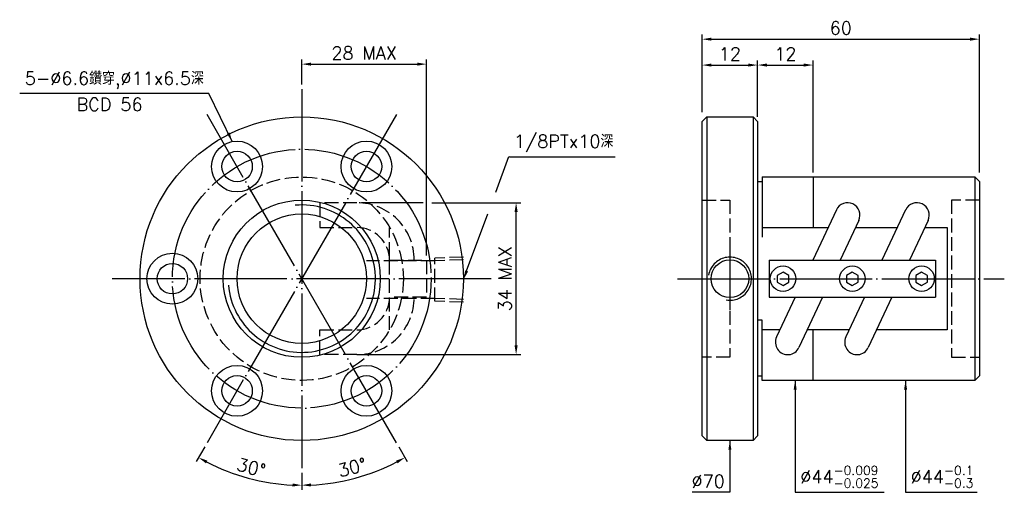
# Model space of a CAD drawing. Header units: millimetres. Extents: x -23 to 190, y 128 to 230.
import ezdxf
from ezdxf.enums import TextEntityAlignment as Align

# ---------------------------------------------------------------- set-up
doc = ezdxf.new("R2010")
doc.units = ezdxf.units.MM
for name, pattern in [('CENTER', [22, 20, -1, 0, -1]), ('DASHED', [4, 3, -1]), ('THIN', [200000, 200000, 0])]:
    doc.linetypes.add(name, pattern=pattern)
for name, color, linetype in [('NT', 7, 'Continuous'), ('NT-DIM', 2, 'Continuous'), ('SH', 7, 'Continuous'), ('SH-DIM', 2, 'Continuous')]:
    doc.layers.add(name, color=color, linetype=linetype)
doc.styles.add('SIMPLEX', font='simplex.shx', dxfattribs={"bigfont": 'chineset.shx'})
doc.dimstyles.new('ISO-25', dxfattribs={"dimtxt": 2.8, "dimasz": 2, "dimexe": 1, "dimexo": 1, "dimgap": 1, "dimtad": 1, "dimdsep": 46, "dimtxsty": 'SIMPLEX', "dimcen": 1.5, "dimclrd": 2, "dimclre": 2, "dimclrt": 2, "dimazin": 2, "dimtfac": 1, "dimtmove": 0, "dimatfit": 3, "dimfxl": 0, "dimlwd": -1, "dimlwe": -1, "dimarcsym": 0})

# ---------------------------------------------------------------- blocks, each defined once
blk = doc.blocks.new('*D15')
at = {"layer": 'Defpoints', "color": 0}
for p in [(184.62, 226.2), (124.62, 209.4), (184.62, 196.4)]:
    blk.add_point(p, dxfattribs=at)
at = {"layer": 'NT-DIM', "color": 2}
for p, q in [((124.62, 210.4), (124.62, 227.2)), ((126.62, 226.2), (182.62, 226.2)), ((184.62, 197.4), (184.62, 227.2))]:
    blk.add_line(p, q, dxfattribs=at)
for points in [[(126.62, 226.53), (126.62, 225.87), (124.62, 226.2)], [(182.62, 226.53), (182.62, 225.87), (184.62, 226.2)]]:
    blk.add_solid(points, dxfattribs=at)
at = {"layer": 'NT-DIM', "color": 2, "insert": (154.62, 228.6), "char_height": 2.8, "attachment_point": 5, "style": 'SIMPLEX'}
blk.add_mtext('60', dxfattribs=at)
blk = doc.blocks.new('*D17')
at = {"layer": 'Defpoints', "color": 0}
for p in [(136.62, 220.6), (124.62, 209.4), (136.62, 209.4)]:
    blk.add_point(p, dxfattribs=at)
at = {"layer": 'NT-DIM', "color": 2}
for p, q in [((124.62, 210.4), (124.62, 221.6)), ((126.62, 220.6), (134.62, 220.6)), ((136.62, 210.4), (136.62, 221.6))]:
    blk.add_line(p, q, dxfattribs=at)
for points in [[(126.62, 220.93), (126.62, 220.27), (124.62, 220.6)], [(134.62, 220.93), (134.62, 220.27), (136.62, 220.6)]]:
    blk.add_solid(points, dxfattribs=at)
at = {"layer": 'NT-DIM', "color": 2, "insert": (130.62, 223), "char_height": 2.8, "attachment_point": 5, "style": 'SIMPLEX'}
blk.add_mtext('12', dxfattribs=at)
blk = doc.blocks.new('*D19')
at = {"layer": 'Defpoints', "color": 0}
for p in [(64.94, 220.8), (37.94, 215.4), (64.94, 178.4)]:
    blk.add_point(p, dxfattribs=at)
at = {"layer": 'NT-DIM', "color": 2}
for p, q in [((37.94, 216.4), (37.94, 221.8)), ((64.94, 179.4), (64.94, 221.8)), ((39.94, 220.8), (62.94, 220.8))]:
    blk.add_line(p, q, dxfattribs=at)
for points in [[(39.94, 221.13), (39.94, 220.47), (37.94, 220.8)], [(62.94, 221.13), (62.94, 220.47), (64.94, 220.8)]]:
    blk.add_solid(points, dxfattribs=at)
at = {"layer": 'NT-DIM', "color": 2, "insert": (51.44, 223.2), "char_height": 2.8, "attachment_point": 5, "style": 'SIMPLEX'}
blk.add_mtext('28 MAX', dxfattribs=at)
blk = doc.blocks.new('*D20')
at = {"layer": 'Defpoints', "color": 0}
for p in [(49.88, 190.83), (84.34, 190.83), (49.88, 157.97)]:
    blk.add_point(p, dxfattribs=at)
at = {"layer": 'NT-DIM', "color": 2}
for p, q in [((84.34, 159.97), (84.34, 188.83)), ((50.88, 157.97), (85.34, 157.97))]:
    blk.add_line(p, q, dxfattribs=at)
for points in [[(84.01, 188.83), (84.68, 188.83), (84.34, 190.83)], [(84.01, 159.97), (84.68, 159.97), (84.34, 157.97)]]:
    blk.add_solid(points, dxfattribs=at)
at = {"layer": 'NT-DIM', "color": 2, "insert": (81.94, 174.4), "char_height": 2.8, "attachment_point": 5, "rotation": 90, "style": 'SIMPLEX'}
blk.add_mtext('34 MAX', dxfattribs=at)
blk = doc.blocks.new('*D31')
at = {"layer": 'Defpoints', "color": 0}
for p in [(37.94, 215.4), (58.44, 209.91), (17.44, 138.89), (22.67, 132.43), (37.94, 133.4)]:
    blk.add_point(p, dxfattribs=at)
at = {"layer": 'NT-DIM', "color": 2}
for p, q in [((16.94, 138.03), (15.11, 134.85)), ((37.94, 132.4), (37.94, 128.73))]:
    blk.add_line(p, q, dxfattribs=at)
blk.add_arc((37.94, 174.4), 44.67, 242.5658, 267.4342, dxfattribs=at)
for points in [[(17.2, 134.46), (17.52, 135.05), (15.61, 135.72)], [(35.95, 130.11), (35.94, 129.45), (37.94, 129.73)]]:
    blk.add_solid(points, dxfattribs=at)
at = {"layer": 'NT-DIM', "color": 2, "insert": (27, 133.57), "char_height": 2.8, "attachment_point": 5, "rotation": 345, "style": 'SIMPLEX'}
blk.add_mtext('30°', dxfattribs=at)
blk = doc.blocks.new('*D32')
at = {"layer": 'Defpoints', "color": 0}
for p in [(37.94, 215.4), (17.44, 209.91), (58.44, 138.89), (37.94, 133.4), (45.7, 130.41)]:
    blk.add_point(p, dxfattribs=at)
at = {"layer": 'NT-DIM', "color": 2}
for p, q in [((58.94, 138.03), (60.78, 134.85)), ((37.94, 132.4), (37.94, 128.73))]:
    blk.add_line(p, q, dxfattribs=at)
blk.add_arc((37.94, 174.4), 44.67, 272.5658, 297.4342, dxfattribs=at)
for points in [[(58.36, 135.05), (58.68, 134.46), (60.28, 135.72)], [(39.95, 129.45), (39.94, 130.11), (37.94, 129.73)]]:
    blk.add_solid(points, dxfattribs=at)
at = {"layer": 'NT-DIM', "color": 2, "insert": (48.88, 133.57), "char_height": 2.8, "attachment_point": 5, "rotation": 15, "style": 'SIMPLEX'}
blk.add_mtext('30°', dxfattribs=at)
blk = doc.blocks.new('*D40')
at = {"layer": 'Defpoints', "color": 0}
for p in [(148.62, 220.6), (136.62, 208.4), (148.62, 196.4)]:
    blk.add_point(p, dxfattribs=at)
at = {"layer": 'SH-DIM', "color": 2}
for p, q in [((136.62, 209.4), (136.62, 221.6)), ((138.62, 220.6), (146.62, 220.6)), ((148.62, 197.4), (148.62, 221.6))]:
    blk.add_line(p, q, dxfattribs=at)
for points in [[(138.62, 220.93), (138.62, 220.27), (136.62, 220.6)], [(146.62, 220.93), (146.62, 220.27), (148.62, 220.6)]]:
    blk.add_solid(points, dxfattribs=at)
at = {"layer": 'SH-DIM', "color": 2, "insert": (142.62, 223), "char_height": 2.8, "attachment_point": 5, "style": 'SIMPLEX'}
blk.add_mtext('12', dxfattribs=at)

msp = doc.modelspace()

# ---------------------------------------------------------------- linework, layer by layer
at = {"layer": 'NT', "color": 3, "linetype": 'CENTER'}
for p, q in [((37.943, 215.399), (37.943, 133.399)), ((58.443, 209.906), (17.443, 138.892)), ((58.443, 138.892), (17.443, 209.906)), ((78.943, 174.399), (-3.057, 174.399))]:
    msp.add_line(p, q, dxfattribs=at)
at = {"layer": 'NT', "color": 7, "linetype": 'Continuous'}
for p, q in [((124.619, 208.399), (125.619, 209.399)), ((125.619, 209.399), (135.619, 209.399)), ((125.619, 209.399), (125.619, 139.399)), ((135.619, 209.399), (136.619, 208.399)), ((135.619, 209.399), (135.619, 139.399)), ((124.619, 140.399), (124.619, 208.399)), ((136.619, 208.399), (136.619, 140.399)), ((137.619, 196.399), (137.619, 183.344)), ((137.619, 196.399), (183.619, 196.399)), ((148.619, 196.399), (148.619, 185.49)), ((183.619, 196.399), (183.619, 152.399)), ((183.619, 196.399), (184.619, 195.399)), ((136.619, 195.399), (137.619, 195.399)), ((184.619, 195.399), (184.619, 153.399)), ((153.664, 189.286), (148.54, 178.399)), ((168.664, 189.286), (163.54, 178.399)), ((158.514, 187.003), (154.464, 178.399)), ((173.514, 187.003), (169.464, 178.399)), ((139.119, 178.399), (175.119, 178.399)), ((139.119, 178.399), (139.119, 170.399)), ((175.119, 178.399), (175.119, 170.399)), ((139.119, 170.399), (175.119, 170.399)), ((144.774, 170.399), (140.724, 161.796)), ((150.698, 170.399), (145.574, 159.513)), ((159.774, 170.399), (155.724, 161.796)), ((165.698, 170.399), (160.574, 159.513)), ((137.619, 165.455), (136.619, 165.455)), ((137.619, 152.399), (137.619, 165.455)), ((148.619, 152.399), (148.619, 163.309)), ((136.619, 153.399), (137.619, 153.399)), ((183.619, 152.399), (137.619, 152.399)), ((184.619, 153.399), (183.619, 152.399)), ((125.619, 139.399), (124.619, 140.399)), ((135.619, 139.399), (125.619, 139.399)), ((136.619, 140.399), (135.619, 139.399))]:
    msp.add_line(p, q, dxfattribs=at)
at = {"layer": 'NT', "color": 1, "linetype": 'DASHED'}
for p, q in [((124.619, 191.399), (130.619, 191.399)), ((130.619, 191.399), (130.619, 157.399)), ((184.619, 191.399), (178.619, 191.399)), ((178.619, 191.399), (178.619, 157.399)), ((56.943, 163.309), (56.943, 185.49)), ((56.943, 178.399), (64.943, 178.399)), ((64.943, 178.399), (64.943, 170.399)), ((64.943, 170.399), (56.943, 170.399)), ((130.619, 157.399), (124.619, 157.399)), ((178.619, 157.399), (184.619, 157.399))]:
    msp.add_line(p, q, dxfattribs=at)
for points in [[(49.877, 190.825), (41.885, 190.825), (41.885, 185.465), (49.877, 185.465)], [(49.877, 157.973), (41.885, 157.973), (41.885, 163.333), (49.877, 163.333)]]:
    msp.add_lwpolyline(points, dxfattribs=at)
at = {"layer": 'NT', "color": 7, "linetype": 'Continuous'}
for points in [[(137.619, 185.49), (151.878, 185.49)], [(157.802, 185.49), (166.878, 185.49)], [(172.802, 185.49), (177.619, 185.49), (177.619, 163.309), (162.361, 163.309)], [(141.437, 163.309), (137.619, 163.309)], [(156.437, 163.309), (147.361, 163.309)]]:
    msp.add_lwpolyline(points, dxfattribs=at)
for points in [[(142.119, 175.843), (140.869, 175.121), (140.869, 173.678), (142.119, 172.956), (143.369, 173.678), (143.369, 175.121)], [(157.119, 175.843), (155.869, 175.121), (155.869, 173.678), (157.119, 172.956), (158.369, 173.678), (158.369, 175.121)], [(172.119, 175.843), (170.869, 175.121), (170.869, 173.678), (172.119, 172.956), (173.369, 173.678), (173.369, 175.121)]]:
    msp.add_lwpolyline(points, close=True, dxfattribs=at)
for centre, radius in [((37.943, 174.399), 35), ((23.943, 198.648), 5.5), ((51.943, 198.648), 5.5), ((23.943, 198.648), 3.3), ((51.943, 198.648), 3.3), ((37.943, 174.399), 17), ((37.943, 174.399), 14), ((9.943, 174.399), 5.5), ((9.943, 174.399), 3.3), ((130.619, 174.399), 4.082), ((142.119, 174.399), 2.75), ((157.119, 174.399), 2.75), ((172.119, 174.399), 2.75), ((23.943, 150.151), 5.5), ((51.943, 150.151), 5.5), ((23.943, 150.151), 3.3), ((51.943, 150.151), 3.3)]:
    msp.add_circle(centre, radius, dxfattribs=at)
at = {"layer": 'NT', "color": 3, "linetype": 'CENTER'}
msp.add_circle((37.943, 174.399), 28, dxfattribs=at)
at = {"layer": 'NT', "color": 1, "linetype": 'DASHED'}
msp.add_circle((37.943, 174.399), 22, dxfattribs=at)
at = {"layer": 'NT', "color": 5, "linetype": 'THIN'}
for centre, radius, start, end in [((37.943, 174.399), 15.938, 185, 95), ((130.619, 174.399), 4.663, 259.77043, 170.53819)]:
    msp.add_arc(centre, radius, start, end, dxfattribs=at)
at = {"layer": 'NT', "color": 1, "linetype": 'DASHED'}
for centre, radius, start, end in [((49.877, 178.399), 12.426, 0, 90), ((49.877, 178.399), 7.066, 0, 90), ((49.877, 170.399), 12.426, 270, 0), ((49.877, 170.399), 7.066, 270, 0)]:
    msp.add_arc(centre, radius, start, end, dxfattribs=at)
at = {"layer": 'NT', "color": 7, "linetype": 'Continuous'}
for centre, start, end in [((156.089, 188.144), 334.79285, 154.79285), ((171.089, 188.144), 334.79285, 154.79285), ((143.149, 160.654), 154.79285, 334.79285), ((158.149, 160.654), 154.79285, 334.79285)]:
    msp.add_arc(centre, 2.68, start, end, dxfattribs=at)
at = {"layer": 'NT-DIM'}
for p, q in [((64.218, 190.825), (50.877, 190.825)), ((66.093, 190.825), (85.343, 190.825))]:
    msp.add_line(p, q, dxfattribs=at)
at = {"layer": 'SH', "color": 3, "linetype": 'CENTER'}
for p, q in [((130.619, 180.5), (130.619, 167.576)), ((119.304, 174.399), (190.015, 174.399))]:
    msp.add_line(p, q, dxfattribs=at)
at = {"layer": 'SH-DIM', "color": 1, "linetype": 'DASHED'}
for p, q in [((72.943, 179.062), (66.746, 178.868)), ((66.746, 178.287), (51.945, 178.287)), ((66.746, 169.528), (66.746, 178.868)), ((72.943, 178.481), (66.746, 178.287)), ((66.746, 170.109), (51.945, 170.109)), ((72.943, 169.915), (66.746, 170.109)), ((72.943, 169.334), (66.746, 169.528))]:
    msp.add_line(p, q, dxfattribs=at)
at = {"layer": 'SH-DIM'}
for points in [[(79.948, 193.136), (82.783, 200.798), (82.882, 200.783), (105.748, 200.783)], [(73.636, 176.074), (78.21, 188.436)]]:
    msp.add_lwpolyline(points, dxfattribs=at)
msp.add_solid([(73.949, 175.958), (72.943, 174.198), (73.324, 176.189)], dxfattribs=at)

# ---------------------------------------------------------------- texts
at = {"layer": 'NT-DIM', "style": 'SIMPLEX'}
msp.add_text('BCD 56', height=2.8, dxfattribs=at).set_placement((-3.652, 213.484), align=Align.TOP_CENTER)
at = {"layer": 'NT-DIM', "color": 2, "char_height": 2.8, "style": 'SIMPLEX'}
for s, insert, attachment_point in [('5-%%c6.6鑽穿,%%c11x6.5深', (16.758, 215.484), 9), ('%%c70', (129.519, 129.199), 9), ('\\A1;%%c44{\\H0.7x;\\S-0.009^ -0.025;}', (145.846, 129.199), 7), ('\\A1;%%c44{\\H0.7x;\\S-0.1^ -0.3;}', (169.749, 129.199), 7)]:
    msp.add_mtext(s, dxfattribs=dict(at, insert=insert, attachment_point=attachment_point))
at = {"layer": 'SH-DIM', "color": 2, "insert": (83.882, 201.783), "char_height": 2.8, "attachment_point": 7, "style": 'SIMPLEX'}
msp.add_mtext('1/8PTx10深', dxfattribs=at)

# ---------------------------------------------------------------- dimensions: what is measured, and where the dimension line sits
at = {"layer": 'NT-DIM'}
for base, p2, picture, middle in [((184.619, 226.199), (184.619, 196.399), '*D15', (154.619, 228.599)), ((136.619, 220.599), (136.619, 209.399), '*D17', (130.619, 222.999))]:
    dim = msp.add_linear_dim(base=base, p1=(124.619, 209.399), p2=p2, dimstyle='ISO-25', dxfattribs=at)
    dim.commit()
    dim.dimension.update_dxf_attribs({"geometry": picture, "text_midpoint": middle})
dim = msp.add_linear_dim(base=(64.943, 220.799), p1=(37.943, 215.399), p2=(64.943, 178.399), text='28 MAX', dimstyle='ISO-25', dxfattribs=at)
dim.commit()
dim.dimension.update_dxf_attribs({"geometry": '*D19', "text_midpoint": (51.443, 223.199)})
for base, line2, picture, middle in [((22.667, 132.428), ((58.443, 209.906), (17.443, 138.892)), '*D31', (27.004, 133.574)), ((45.699, 130.413), ((17.443, 209.906), (58.443, 138.892)), '*D32', (48.882, 133.574))]:
    dim = msp.add_angular_dim_2l(base=base, line1=((37.943, 215.399), (37.943, 133.399)), line2=line2, dimstyle='ISO-25', dxfattribs=at)
    dim.commit()
    dim.dimension.update_dxf_attribs({"geometry": picture, "text_midpoint": middle})
dim = msp.add_linear_dim(base=(84.343, 190.825), p1=(49.877, 157.973), p2=(49.877, 190.825), angle=90, text='34 MAX', dimstyle='ISO-25', override={"dimse2": 1}, dxfattribs=at)
dim.commit()
dim.dimension.update_dxf_attribs({"geometry": '*D20', "text_midpoint": (81.943, 174.399)})
at = {"layer": 'SH-DIM'}
dim = msp.add_linear_dim(base=(148.619, 220.599), p1=(136.619, 208.399), p2=(148.619, 196.399), dimstyle='ISO-25', dxfattribs=at)
dim.commit()
dim.dimension.update_dxf_attribs({"geometry": '*D40', "text_midpoint": (142.619, 222.999)})

# ---------------------------------------------------------------- leaders
at = {"layer": 'NT-DIM', "annotation_type": 0, "has_hookline": 1}
for points, hookline_direction, text_width in [([(22.906, 204.049), (17.858, 214.484), (17.758, 214.484)], 1, 39.867), ([(144.746, 152.399), (144.746, 128.199), (144.846, 128.199)], 0, 18.133), ([(168.649, 152.399), (168.649, 128.199), (168.749, 128.199)], 0, 14.4), ([(130.619, 139.399), (130.619, 128.199), (130.519, 128.199)], 1, 7.067)]:
    msp.add_leader(points, dimstyle='ISO-25', dxfattribs=dict(at, hookline_direction=hookline_direction, text_width=text_width))

doc.saveas('drawing.dxf')
